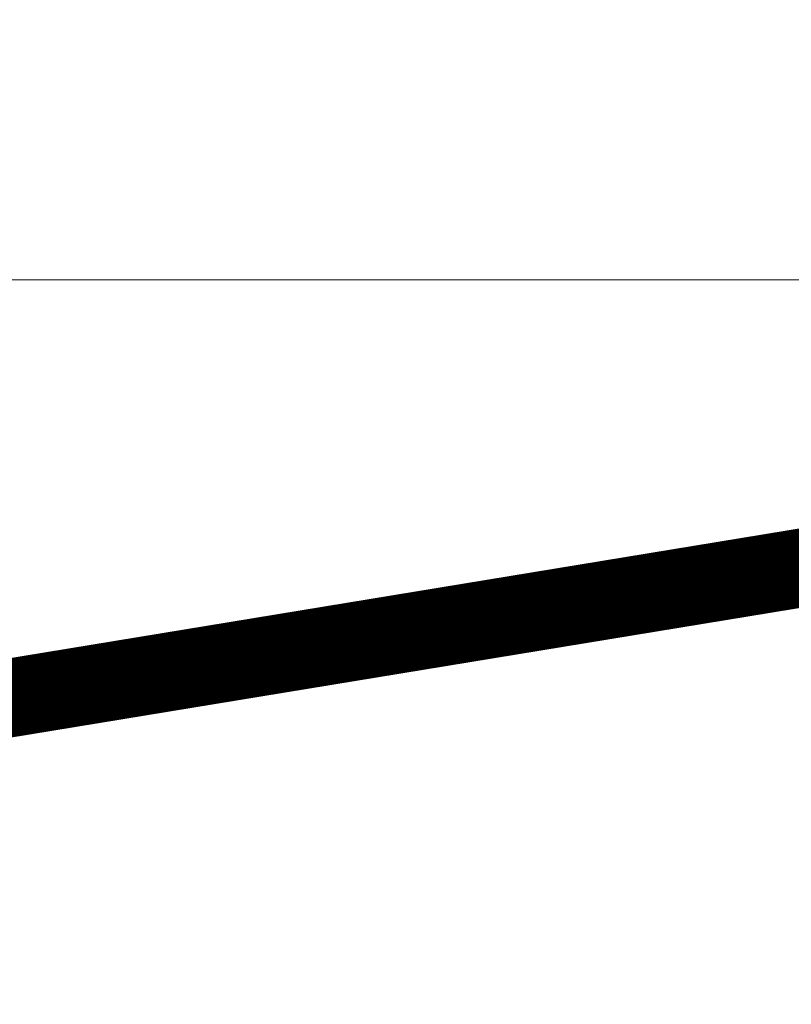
# Model space of a CAD drawing. Header units: metres. Extents: x 173015 to 189682, y 346605 to 348504.
# Tile 109 of 212: x 188950 to 188960, y 348003 to 348016. Entities that reach past the tile are written whole.
import ezdxf

# ---------------------------------------------------------------- set-up
doc = ezdxf.new("R2010")
doc.units = ezdxf.units.M
doc.header["$PDMODE"] = 35
doc.header["$PDSIZE"] = 0.075
doc.layers.add('X-XX-AL-DETAIL1-M-B', color=252, linetype='Continuous', lineweight=18)
doc.layers.add('X-XX-AL-HULPGEOMETRIE-G', color=50, linetype='Continuous', lineweight=25)
doc.styles.add('NLCS-ISO-M100-T25', font='NLCS-ISO.ttf', dxfattribs={"height": 0.25})
doc.dimstyles.new('NLCS-M100-T25-PIJL_L3_H2', dxfattribs={"dimscale": 0.1, "dimtxt": 2.5, "dimasz": 2.5, "dimexe": 2, "dimexo": 2, "dimgap": 0.7, "dimtad": 1, "dimdec": 3, "dimzin": 0, "dimdsep": 46, "dimtxsty": 'NLCS-ISO-M100-T25', "dimcen": 0, "dimdle": 2, "dimclrd": 256, "dimclre": 256, "dimclrt": 256, "dimazin": 0, "dimtfac": 1, "dimtdec": 3, "dimtofl": 0, "dimtmove": 0, "dimatfit": 3, "dimfxl": 2, "dimfxlon": 1, "dimtfillclr": 256, "dimtolj": 1, "dimtzin": 0, "dimlwd": -1, "dimlwe": -1, "dimarcsym": 0})

# ---------------------------------------------------------------- blocks, each defined once
blk = doc.blocks.new('*D82')
at = {"layer": 'Defpoints', "color": 0, "transparency": 16777216}
for p in [(188945.101, 348012.269), (188945.101, 347996.258), (188977.561, 347996.258)]:
    blk.add_point(p, dxfattribs=at)
at = {"layer": 'X-XX-AL-DETAIL1-M-B', "transparency": 16777216}
for p, q in [((188945.101, 348012.069), (188945.101, 348012.469)), ((188977.561, 348012.069), (188977.561, 348012.469)), ((188977.311, 348012.269), (188945.351, 348012.269))]:
    blk.add_line(p, q, dxfattribs=at)
for points in [[(188945.351, 348012.311), (188945.351, 348012.227), (188945.101, 348012.269)], [(188977.311, 348012.311), (188977.311, 348012.227), (188977.561, 348012.269)]]:
    blk.add_solid(points, dxfattribs=at)
at = {"layer": 'X-XX-AL-DETAIL1-M-B', "transparency": 16777216, "insert": (188961.331, 348012.501), "char_height": 0.25, "attachment_point": 5, "style": 'NLCS-ISO-M100-T25'}
blk.add_mtext('\\A1;Ruigte', dxfattribs=at)

msp = doc.modelspace()

# ---------------------------------------------------------------- linework, layer by layer
at = {"layer": 'X-XX-AL-HULPGEOMETRIE-G', "const_width": 1}
msp.add_lwpolyline([(188877.2654, 347994.9633), (188999.1896, 348014.9926), (188998.9696, 347994.9633), (188876.8771, 348008.643)], dxfattribs=at)

# ---------------------------------------------------------------- dimensions: what is measured, and where the dimension line sits
at = {"layer": 'X-XX-AL-DETAIL1-M-B'}
dim = msp.add_linear_dim(base=(188945.1015, 348012.2689), p1=(188977.5615, 347996.2578), p2=(188945.1015, 347996.2578), text='Ruigte', dimstyle='NLCS-M100-T25-PIJL_L3_H2', dxfattribs=at)
dim.commit()
dim.dimension.update_dxf_attribs({"geometry": '*D82', "text_midpoint": (188961.3315, 348012.2689), "dimtype": 160})

doc.saveas('drawing.dxf')
